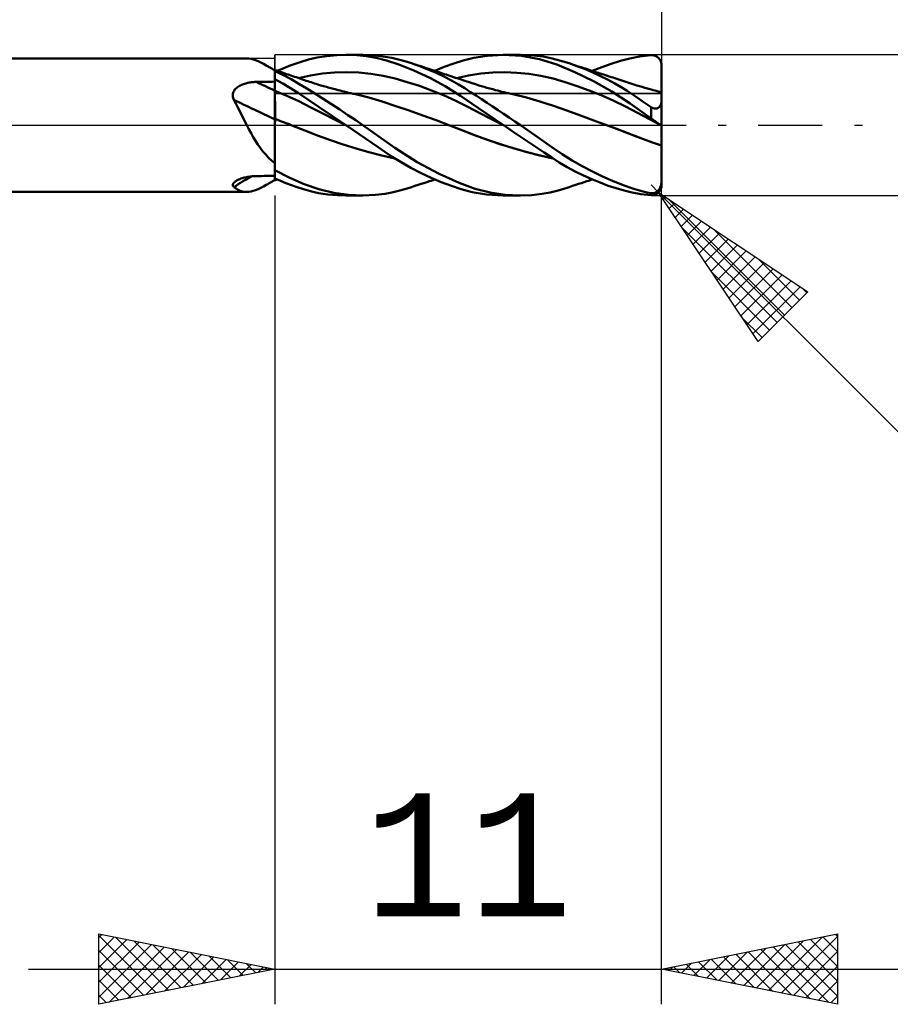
# Model space of a CAD drawing. Header units: millimetres. Extents: x -53 to 71, y -37 to 40.
# Tile 3 of 5: x 3 to 28, y -25 to 3. Entities that reach past the tile are written whole.
import ezdxf
from ezdxf.enums import TextEntityAlignment as Align

# ---------------------------------------------------------------- set-up
doc = ezdxf.new("R2010")
doc.units = ezdxf.units.MM
doc.header["$LTSCALE"] = 4.55
doc.linetypes.add('LONGDASH_DASH', pattern=[0.85, 0.4, -0.2, 0.05, -0.2])
for name, color, linetype in [('1', 4, 'CONTINUOUS'), ('2', 7, 'CONTINUOUS'), ('4', 2, 'LONGDASH_DASH'), ('CUT', 1, 'CONTINUOUS'), ('NOCUT', 7, 'CONTINUOUS'), ('SK2', 7, 'CONTINUOUS'), ('SK4', 2, 'LONGDASH_DASH')]:
    doc.layers.add(name, color=color, linetype=linetype)
doc.styles.get("Standard").update_dxf_attribs({"font": 'Monospac821 BT'})

msp = doc.modelspace()

# ---------------------------------------------------------------- linework, layer by layer
at = {"layer": '1', "color": 4, "linetype": 'CONTINUOUS', "lineweight": 50}
for p, q in [((11.204, 1.921), (11.477, 1.965)), ((11.477, 1.965), (11.765, 1.992)), ((11.765, 1.992), (12.054, 2)), ((12.025, 2), (12.503, 2)), ((12.334, 1.989), (12.054, 2)), ((12.611, 1.96), (12.334, 1.989)), ((12.869, 1.983), (12.493, 2)), ((13.14, 1.948), (12.869, 1.983)), ((15.659, 1.913), (16.043, 1.975)), ((16.043, 1.975), (16.496, 2)), ((17.017, 1.97), (16.496, 2)), ((16.503, 2), (16.983, 2)), ((17.53, 1.877), (17.017, 1.97)), ((17.364, 1.983), (17.055, 1.999)), ((17.63, 1.949), (17.364, 1.983)), ((20.37, 1.953), (20.7, 1.991)), ((20.7, 1.991), (20.716, 1.991)), ((20.732, 1.991), (20.716, 1.991)), ((20.748, 1.99), (20.732, 1.991)), ((20.763, 1.988), (20.748, 1.99)), ((20.779, 1.985), (20.763, 1.988)), ((20.794, 1.981), (20.779, 1.985)), ((20.81, 1.976), (20.794, 1.981)), ((20.825, 1.97), (20.81, 1.976)), ((20.839, 1.963), (20.825, 1.97)), ((20.854, 1.956), (20.839, 1.963)), ((1.905, 1.9), (9.207, 1.9)), ((9.264, 1.897), (9.203, 1.9)), ((9.327, 1.886), (9.264, 1.897)), ((9.391, 1.869), (9.327, 1.886)), ((9.458, 1.846), (9.391, 1.869)), ((9.528, 1.816), (9.458, 1.846)), ((9.602, 1.78), (9.528, 1.816)), ((9.68, 1.74), (9.602, 1.78)), ((9.761, 1.696), (9.68, 1.74)), ((9.798, 1.675), (9.761, 1.696)), ((9.8, 1.674), (9.761, 1.696)), ((10.241, 1.616), (10.41, 1.684)), ((10.41, 1.684), (10.577, 1.746)), ((10.577, 1.746), (10.756, 1.806)), ((10.756, 1.806), (10.964, 1.867)), ((10.964, 1.867), (11.204, 1.921)), ((12.885, 1.912), (12.611, 1.96)), ((13.175, 1.839), (12.885, 1.912)), ((13.33, 1.911), (13.14, 1.948)), ((13.531, 1.722), (13.175, 1.839)), ((13.516, 1.868), (13.33, 1.911)), ((13.703, 1.817), (13.516, 1.868)), ((13.959, 1.552), (13.531, 1.722)), ((13.889, 1.76), (13.703, 1.817)), ((14.125, 1.678), (13.889, 1.76)), ((13.982, 1.729), (13.889, 1.759)), ((14.074, 1.699), (13.982, 1.729)), ((14.151, 1.674), (14.074, 1.699)), ((14.82, 1.655), (15.088, 1.752)), ((15.088, 1.752), (15.354, 1.836)), ((15.354, 1.836), (15.659, 1.913)), ((18.021, 1.723), (17.53, 1.877)), ((17.851, 1.906), (17.63, 1.949)), ((18.032, 1.861), (17.851, 1.906)), ((18.533, 1.511), (18.021, 1.723)), ((18.201, 1.813), (18.032, 1.861)), ((18.372, 1.759), (18.201, 1.813)), ((18.589, 1.683), (18.372, 1.759)), ((18.464, 1.729), (18.372, 1.759)), ((18.555, 1.698), (18.464, 1.729)), ((18.631, 1.673), (18.555, 1.698)), ((18.806, 1.598), (18.589, 1.683)), ((19.298, 1.654), (19.564, 1.749)), ((19.564, 1.749), (19.829, 1.831)), ((19.829, 1.831), (20.091, 1.899)), ((20.091, 1.899), (20.37, 1.953)), ((20.868, 1.947), (20.854, 1.956)), ((20.882, 1.937), (20.868, 1.947)), ((20.895, 1.927), (20.882, 1.937)), ((20.908, 1.916), (20.895, 1.927)), ((20.92, 1.903), (20.908, 1.916)), ((20.932, 1.89), (20.92, 1.903)), ((20.943, 1.876), (20.932, 1.89)), ((20.953, 1.861), (20.943, 1.876)), ((20.963, 1.845), (20.953, 1.861)), ((20.971, 1.829), (20.963, 1.845)), ((20.978, 1.812), (20.971, 1.829)), ((20.985, 1.794), (20.978, 1.812)), ((20.99, 1.776), (20.985, 1.794)), ((20.994, 1.757), (20.99, 1.776)), ((20.998, 1.738), (20.994, 1.757)), ((20.999, 1.719), (20.998, 1.738)), ((21, 1.7), (20.999, 1.719)), ((21, 1.672), (21, 1.7)), ((21, -1.7), (21, 1.7)), ((9.837, 1.653), (9.798, 1.675)), ((9.84, 1.652), (9.8, 1.674)), ((9.876, 1.631), (9.837, 1.653)), ((9.88, 1.63), (9.84, 1.652)), ((9.916, 1.608), (9.876, 1.631)), ((9.92, 1.608), (9.88, 1.63)), ((9.958, 1.584), (9.916, 1.608)), ((9.96, 1.586), (9.92, 1.608)), ((10, 1.56), (9.958, 1.584)), ((10, 1.564), (9.96, 1.586)), ((10, 1.568), (10, 1.568)), ((10.001, 1.568), (10, 1.568)), ((10, -1.568), (10, 1.568)), ((10, 1.554), (10.001, 1.56)), ((10, 1.554), (10.001, 1.56)), ((10, 1.547), (10, 1.554)), ((10, 1.547), (10, 1.554)), ((10, 1.538), (10, 1.547)), ((10, 1.538), (10, 1.547)), ((10.233, 1.428), (10, 1.536)), ((10, 1.509), (10, 1.509)), ((10, 1.509), (10, 1.509)), ((10.001, 1.567), (10.001, 1.568)), ((10.001, 1.567), (10.001, 1.567)), ((10.049, 1.551), (10.001, 1.567)), ((10.001, 1.567), (10.001, 1.567)), ((10.001, 1.567), (10.001, 1.567)), ((10.001, 1.567), (10.001, 1.567)), ((10.001, 1.564), (10.001, 1.567)), ((10.001, 1.564), (10.001, 1.567)), ((10.001, 1.56), (10.001, 1.564)), ((10.001, 1.56), (10.001, 1.564)), ((10.097, 1.536), (10.049, 1.551)), ((10.071, 1.544), (10.241, 1.616)), ((10.145, 1.52), (10.097, 1.536)), ((10.193, 1.504), (10.145, 1.52)), ((10.241, 1.488), (10.193, 1.504)), ((10.465, 1.308), (10.233, 1.428)), ((10.289, 1.471), (10.241, 1.488)), ((10.337, 1.455), (10.289, 1.471)), ((10.384, 1.439), (10.337, 1.455)), ((10.408, 1.431), (10.384, 1.439)), ((10.459, 1.414), (10.408, 1.431)), ((10.51, 1.396), (10.459, 1.414)), ((10.672, 1.34), (11.016, 1.416)), ((11.016, 1.416), (11.36, 1.468)), ((11.36, 1.468), (11.704, 1.497)), ((11.704, 1.497), (12.048, 1.506)), ((12.392, 1.494), (12.048, 1.506)), ((12.736, 1.46), (12.392, 1.494)), ((13.08, 1.403), (12.736, 1.46)), ((13.424, 1.323), (13.08, 1.403)), ((14.406, 1.345), (13.959, 1.552)), ((14.357, 1.588), (14.125, 1.678)), ((14.228, 1.649), (14.151, 1.674)), ((14.304, 1.624), (14.228, 1.649)), ((14.381, 1.599), (14.304, 1.624)), ((14.585, 1.489), (14.357, 1.588)), ((14.431, 1.583), (14.381, 1.599)), ((14.481, 1.567), (14.431, 1.583)), ((14.53, 1.551), (14.481, 1.567)), ((14.579, 1.535), (14.53, 1.551)), ((14.55, 1.544), (14.82, 1.655)), ((14.628, 1.519), (14.579, 1.535)), ((14.808, 1.383), (14.585, 1.489)), ((14.676, 1.503), (14.628, 1.519)), ((14.725, 1.487), (14.676, 1.503)), ((14.774, 1.471), (14.725, 1.487)), ((14.822, 1.455), (14.774, 1.471)), ((14.871, 1.439), (14.822, 1.455)), ((14.924, 1.422), (14.871, 1.439)), ((14.977, 1.404), (14.924, 1.422)), ((15.031, 1.386), (14.977, 1.404)), ((15.169, 1.34), (15.512, 1.416)), ((15.512, 1.416), (15.855, 1.469)), ((15.855, 1.469), (16.198, 1.498)), ((16.198, 1.498), (16.541, 1.506)), ((16.883, 1.493), (16.541, 1.506)), ((17.226, 1.46), (16.883, 1.493)), ((17.569, 1.404), (17.226, 1.46)), ((17.912, 1.325), (17.569, 1.404)), ((19.063, 1.252), (18.533, 1.511)), ((18.707, 1.648), (18.631, 1.673)), ((18.783, 1.624), (18.707, 1.648)), ((18.859, 1.599), (18.783, 1.624)), ((19.023, 1.506), (18.806, 1.598)), ((18.911, 1.582), (18.859, 1.599)), ((18.963, 1.565), (18.911, 1.582)), ((19.012, 1.549), (18.963, 1.565)), ((19.06, 1.533), (19.012, 1.549)), ((19.24, 1.406), (19.023, 1.506)), ((19.027, 1.544), (19.298, 1.654)), ((19.109, 1.518), (19.06, 1.533)), ((19.158, 1.502), (19.109, 1.518)), ((19.206, 1.486), (19.158, 1.502)), ((19.255, 1.47), (19.206, 1.486)), ((19.456, 1.298), (19.24, 1.406)), ((19.304, 1.455), (19.255, 1.47)), ((19.352, 1.439), (19.304, 1.455)), ((19.406, 1.422), (19.352, 1.439)), ((19.459, 1.405), (19.406, 1.422)), ((19.512, 1.387), (19.459, 1.405)), ((20.996, 1.418), (20.997, 1.447)), ((20.996, 1.404), (20.997, 1.429)), ((20.996, 1.39), (20.996, 1.418)), ((20.996, 1.379), (20.996, 1.404)), ((20.997, 1.476), (20.998, 1.506)), ((20.997, 1.48), (20.998, 1.506)), ((20.997, 1.455), (20.997, 1.48)), ((20.997, 1.447), (20.997, 1.476)), ((20.997, 1.429), (20.997, 1.455)), ((20.998, 1.561), (20.999, 1.589)), ((20.998, 1.533), (20.998, 1.561)), ((20.998, 1.506), (20.998, 1.533)), ((20.998, 1.506), (20.998, 1.506)), ((20.998, 1.506), (20.999, 1.506)), ((20.998, 1.506), (20.998, 1.506)), ((20.999, 1.644), (21, 1.672)), ((20.999, 1.617), (20.999, 1.644)), ((20.999, 1.589), (20.999, 1.617)), ((21, 1.506), (20.999, 1.506)), ((20.999, 1.506), (20.999, 1.506)), ((21, 1.506), (21, 1.506)), ((8.997, 1.118), (9.025, 1.133)), ((9.025, 1.133), (9.054, 1.147)), ((9.054, 1.147), (9.084, 1.159)), ((9.084, 1.159), (9.114, 1.17)), ((9.114, 1.17), (9.145, 1.18)), ((9.145, 1.18), (9.176, 1.189)), ((9.176, 1.189), (9.208, 1.198)), ((9.208, 1.198), (9.24, 1.205)), ((9.24, 1.205), (9.273, 1.211)), ((9.273, 1.211), (9.306, 1.216)), ((9.306, 1.216), (9.339, 1.221)), ((9.339, 1.221), (9.372, 1.224)), ((9.372, 1.224), (9.405, 1.227)), ((9.405, 1.227), (9.439, 1.229)), ((9.439, 1.229), (9.472, 1.23)), ((9.472, 1.23), (9.548, 1.231)), ((9.548, 1.231), (9.623, 1.232)), ((9.623, 1.232), (9.698, 1.233)), ((9.698, 1.233), (9.774, 1.234)), ((9.774, 1.234), (9.849, 1.235)), ((9.849, 1.235), (9.925, 1.237)), ((9.925, 1.237), (10, 1.238)), ((10.226, 1.186), (10, 1.308)), ((10.001, 1.258), (10, 1.305)), ((10.001, 1.258), (10, 1.305)), ((10.001, 1.212), (10.001, 1.258)), ((10.001, 1.212), (10.001, 1.258)), ((10.002, 1.166), (10.001, 1.212)), ((10.002, 1.166), (10.001, 1.212)), ((10.003, 1.12), (10.002, 1.166)), ((10.003, 1.12), (10.002, 1.166)), ((10.451, 1.054), (10.226, 1.186)), ((10.69, 1.179), (10.465, 1.308)), ((10.561, 1.379), (10.51, 1.396)), ((10.612, 1.361), (10.561, 1.379)), ((10.662, 1.344), (10.612, 1.361)), ((10.713, 1.326), (10.662, 1.344)), ((10.911, 1.043), (10.69, 1.179)), ((10.764, 1.309), (10.713, 1.326)), ((10.815, 1.291), (10.764, 1.309)), ((10.844, 1.281), (10.815, 1.291)), ((10.891, 1.265), (10.844, 1.281)), ((10.938, 1.25), (10.891, 1.265)), ((10.985, 1.234), (10.938, 1.25)), ((11.033, 1.219), (10.985, 1.234)), ((11.08, 1.204), (11.033, 1.219)), ((11.127, 1.189), (11.08, 1.204)), ((11.175, 1.174), (11.127, 1.189)), ((11.222, 1.16), (11.175, 1.174)), ((11.312, 1.133), (11.222, 1.16)), ((11.391, 1.109), (11.312, 1.133)), ((13.768, 1.227), (13.424, 1.323)), ((14.112, 1.116), (13.768, 1.227)), ((14.849, 1.107), (14.406, 1.345)), ((15.023, 1.271), (14.808, 1.383)), ((15.221, 1.159), (15.023, 1.271)), ((15.084, 1.369), (15.031, 1.386)), ((15.137, 1.351), (15.084, 1.369)), ((15.19, 1.333), (15.137, 1.351)), ((15.243, 1.316), (15.19, 1.333)), ((15.402, 1.049), (15.221, 1.159)), ((15.296, 1.298), (15.243, 1.316)), ((15.343, 1.282), (15.296, 1.298)), ((15.434, 1.252), (15.343, 1.282)), ((15.524, 1.222), (15.434, 1.252)), ((15.614, 1.192), (15.524, 1.222)), ((15.704, 1.163), (15.614, 1.192)), ((15.753, 1.148), (15.704, 1.163)), ((15.801, 1.133), (15.753, 1.148)), ((15.879, 1.109), (15.801, 1.133)), ((18.255, 1.226), (17.912, 1.325)), ((18.597, 1.114), (18.255, 1.226)), ((19.588, 0.956), (19.063, 1.252)), ((19.665, 1.185), (19.456, 1.298)), ((19.565, 1.37), (19.512, 1.387)), ((19.618, 1.353), (19.565, 1.37)), ((19.672, 1.336), (19.618, 1.353)), ((19.852, 1.077), (19.665, 1.185)), ((19.725, 1.319), (19.672, 1.336)), ((19.778, 1.302), (19.725, 1.319)), ((19.836, 1.283), (19.778, 1.302)), ((19.924, 1.254), (19.836, 1.283)), ((20.011, 1.226), (19.924, 1.254)), ((20.098, 1.198), (20.011, 1.226)), ((20.185, 1.169), (20.098, 1.198)), ((20.241, 1.151), (20.185, 1.169)), ((20.297, 1.133), (20.241, 1.151)), ((20.371, 1.11), (20.297, 1.133)), ((20.993, 1.171), (20.994, 1.192)), ((20.993, 1.153), (20.994, 1.177)), ((20.993, 1.151), (20.993, 1.171)), ((20.993, 1.131), (20.993, 1.153)), ((20.993, 1.131), (20.993, 1.151)), ((20.993, 1.112), (20.993, 1.131)), ((20.993, 1.109), (20.993, 1.131)), ((20.994, 1.252), (20.995, 1.279)), ((20.994, 1.236), (20.995, 1.259)), ((20.994, 1.226), (20.994, 1.252)), ((20.994, 1.214), (20.994, 1.236)), ((20.994, 1.201), (20.994, 1.226)), ((20.994, 1.192), (20.994, 1.214)), ((20.994, 1.177), (20.994, 1.201)), ((20.995, 1.333), (20.996, 1.361)), ((20.995, 1.33), (20.996, 1.354)), ((20.995, 1.306), (20.995, 1.333)), ((20.995, 1.306), (20.995, 1.33)), ((20.995, 1.282), (20.995, 1.306)), ((20.995, 1.279), (20.995, 1.306)), ((20.995, 1.259), (20.995, 1.282)), ((20.996, 1.361), (20.996, 1.39)), ((20.996, 1.354), (20.996, 1.379)), ((8.809, 0.866), (8.813, 0.895)), ((8.809, 0.836), (8.809, 0.866)), ((8.813, 0.895), (8.82, 0.923)), ((8.82, 0.923), (8.83, 0.95)), ((8.83, 0.95), (8.843, 0.976)), ((8.843, 0.976), (8.859, 1.001)), ((8.859, 1.001), (8.877, 1.024)), ((8.877, 1.024), (8.898, 1.046)), ((8.898, 1.046), (8.921, 1.066)), ((8.921, 1.066), (8.945, 1.085)), ((8.945, 1.085), (8.97, 1.102)), ((8.97, 1.102), (8.997, 1.118)), ((10.001, 0.982), (10, 0.983)), ((10.001, 0.982), (10.001, 0.982)), ((10.002, 0.982), (10.001, 0.982)), ((10.004, 0.981), (10.002, 0.982)), ((10.003, 1.073), (10.003, 1.12)), ((10.003, 1.073), (10.003, 1.12)), ((10.004, 1.027), (10.003, 1.073)), ((10.004, 1.027), (10.003, 1.073)), ((10.004, 0.981), (10.004, 1.027)), ((10.004, 0.981), (10.004, 1.027)), ((10.005, 0.963), (10.004, 0.981)), ((10.005, 0.963), (10.004, 0.981)), ((10.344, 0.839), (10.004, 0.981)), ((10.004, 0.981), (10.004, 0.981)), ((10.005, 0.945), (10.005, 0.963)), ((10.005, 0.945), (10.005, 0.963)), ((10.005, 0.925), (10.005, 0.945)), ((10.005, 0.925), (10.005, 0.945)), ((10.005, 0.905), (10.005, 0.925)), ((10.005, 0.905), (10.005, 0.925)), ((10.006, 0.884), (10.005, 0.905)), ((10.006, 0.884), (10.005, 0.905)), ((10.006, 0.862), (10.006, 0.884)), ((10.006, 0.862), (10.006, 0.884)), ((10.006, 0.84), (10.006, 0.862)), ((10.006, 0.84), (10.006, 0.862)), ((10.006, 0.817), (10.006, 0.84)), ((10.006, 0.817), (10.006, 0.84)), ((10.677, 0.911), (10.451, 1.054)), ((10.944, 0.732), (10.677, 0.911)), ((11.141, 0.898), (10.911, 1.043)), ((11.375, 0.749), (11.141, 0.898)), ((11.471, 1.087), (11.391, 1.109)), ((11.55, 1.064), (11.471, 1.087)), ((11.63, 1.043), (11.55, 1.064)), ((11.715, 1.02), (11.63, 1.043)), ((11.8, 0.998), (11.715, 1.02)), ((11.859, 0.983), (11.8, 0.998)), ((11.918, 0.968), (11.859, 0.983)), ((11.978, 0.954), (11.918, 0.968)), ((12.037, 0.939), (11.978, 0.954)), ((12.101, 0.924), (12.037, 0.939)), ((12.165, 0.909), (12.101, 0.924)), ((12.228, 0.895), (12.165, 0.909)), ((12.292, 0.881), (12.228, 0.895)), ((12.676, 0.787), (12.292, 0.881)), ((14.456, 0.991), (14.112, 1.116)), ((14.8, 0.852), (14.456, 0.991)), ((15.144, 0.697), (14.8, 0.852)), ((15.286, 0.838), (14.849, 1.107)), ((15.568, 0.942), (15.402, 1.049)), ((15.725, 0.84), (15.568, 0.942)), ((15.956, 1.087), (15.879, 1.109)), ((16.034, 1.064), (15.956, 1.087)), ((16.111, 1.043), (16.034, 1.064)), ((16.196, 1.02), (16.111, 1.043)), ((16.28, 0.998), (16.196, 1.02)), ((16.34, 0.982), (16.28, 0.998)), ((16.399, 0.967), (16.34, 0.982)), ((16.459, 0.952), (16.399, 0.967)), ((16.518, 0.938), (16.459, 0.952)), ((16.582, 0.923), (16.518, 0.938)), ((16.645, 0.908), (16.582, 0.923)), ((16.708, 0.894), (16.645, 0.908)), ((16.772, 0.88), (16.708, 0.894)), ((17.156, 0.788), (16.772, 0.88)), ((18.94, 0.988), (18.597, 1.114)), ((19.283, 0.851), (18.94, 0.988)), ((19.626, 0.7), (19.283, 0.851)), ((20.102, 0.621), (19.588, 0.956)), ((20.017, 0.975), (19.852, 1.077)), ((20.157, 0.884), (20.017, 0.975)), ((20.274, 0.805), (20.157, 0.884)), ((20.445, 1.087), (20.371, 1.11)), ((20.519, 1.065), (20.445, 1.087)), ((20.593, 1.044), (20.519, 1.065)), ((20.677, 1.02), (20.593, 1.044)), ((20.761, 0.997), (20.677, 1.02)), ((20.819, 0.982), (20.761, 0.997)), ((20.877, 0.967), (20.819, 0.982)), ((20.935, 0.952), (20.877, 0.967)), ((20.993, 0.938), (20.935, 0.952)), ((20.992, 1.076), (20.993, 1.094)), ((20.992, 1.069), (20.993, 1.089)), ((20.992, 1.06), (20.992, 1.076)), ((20.992, 1.051), (20.992, 1.069)), ((20.992, 1.044), (20.992, 1.06)), ((20.992, 1.034), (20.992, 1.051)), ((20.992, 1.03), (20.992, 1.044)), ((20.992, 1.018), (20.992, 1.034)), ((20.992, 1.016), (20.992, 1.03)), ((20.992, 1.003), (20.992, 1.018)), ((20.992, 1.003), (20.992, 1.016)), ((20.992, 0.991), (20.992, 1.003)), ((20.992, 0.99), (20.992, 1.003)), ((20.992, 0.98), (20.992, 0.991)), ((20.992, 0.977), (20.992, 0.99)), ((20.992, 0.971), (20.992, 0.98)), ((20.992, 0.967), (20.992, 0.977)), ((20.992, 0.962), (20.992, 0.971)), ((20.992, 0.957), (20.992, 0.967)), ((20.992, 0.954), (20.992, 0.962)), ((20.992, 0.949), (20.992, 0.957)), ((20.992, 0.948), (20.992, 0.954)), ((20.992, 0.943), (20.992, 0.949)), ((20.992, 0.942), (20.992, 0.948)), ((20.992, 0.938), (20.992, 0.943)), ((20.992, 0.938), (20.992, 0.942)), ((20.993, 1.094), (20.993, 1.112)), ((20.993, 1.089), (20.993, 1.109)), ((20.994, 0.934), (20.993, 0.938)), ((20.994, 0.934), (20.993, 0.938)), ((20.994, 0.937), (20.993, 0.938)), ((20.995, 0.937), (20.994, 0.937)), ((20.995, 0.925), (20.994, 0.934)), ((20.995, 0.925), (20.994, 0.934)), ((20.996, 0.937), (20.995, 0.937)), ((20.996, 0.91), (20.995, 0.925)), ((20.996, 0.91), (20.995, 0.925)), ((20.998, 0.937), (20.996, 0.937)), ((20.996, 0.888), (20.996, 0.91)), ((20.996, 0.888), (20.996, 0.91)), ((20.997, 0.861), (20.996, 0.888)), ((20.997, 0.861), (20.996, 0.888)), ((20.998, 0.828), (20.997, 0.861)), ((20.998, 0.828), (20.997, 0.861)), ((20.999, 0.936), (20.998, 0.937)), ((21, 0.936), (20.999, 0.936)), ((8.812, 0.807), (8.809, 0.836)), ((8.818, 0.778), (8.812, 0.807)), ((8.826, 0.748), (8.818, 0.778)), ((8.838, 0.72), (8.826, 0.748)), ((8.892, 0.621), (8.838, 0.72)), ((8.945, 0.521), (8.892, 0.621)), ((10.007, 0.794), (10.006, 0.817)), ((10.007, 0.794), (10.006, 0.817)), ((10.007, 0.77), (10.007, 0.794)), ((10.007, 0.77), (10.007, 0.794)), ((10.007, 0.745), (10.007, 0.77)), ((10.007, 0.745), (10.007, 0.77)), ((10.007, 0.72), (10.007, 0.745)), ((10.007, 0.72), (10.007, 0.745)), ((10.007, 0.695), (10.007, 0.72)), ((10.007, 0.695), (10.007, 0.72)), ((10.008, 0.67), (10.007, 0.695)), ((10.008, 0.67), (10.007, 0.695)), ((10.008, 0.644), (10.008, 0.67)), ((10.008, 0.644), (10.008, 0.67)), ((10.008, 0.618), (10.008, 0.644)), ((10.008, 0.618), (10.008, 0.644)), ((10.008, 0.592), (10.008, 0.618)), ((10.008, 0.592), (10.008, 0.618)), ((10.008, 0.566), (10.008, 0.592)), ((10.008, 0.566), (10.008, 0.592)), ((10.008, 0.54), (10.008, 0.566)), ((10.008, 0.54), (10.008, 0.566)), ((10.684, 0.68), (10.344, 0.839)), ((11.023, 0.507), (10.684, 0.68)), ((11.266, 0.513), (10.944, 0.732)), ((11.611, 0.597), (11.375, 0.749)), ((11.848, 0.442), (11.611, 0.597)), ((13.059, 0.673), (12.676, 0.787)), ((13.443, 0.545), (13.059, 0.673)), ((15.488, 0.525), (15.144, 0.697)), ((15.794, 0.488), (15.286, 0.838)), ((15.88, 0.738), (15.725, 0.84)), ((16.036, 0.635), (15.88, 0.738)), ((16.192, 0.531), (16.036, 0.635)), ((17.54, 0.678), (17.156, 0.788)), ((17.924, 0.55), (17.54, 0.678)), ((19.969, 0.534), (19.626, 0.7)), ((20.7, 0.194), (20.102, 0.621)), ((20.367, 0.742), (20.274, 0.805)), ((20.45, 0.685), (20.367, 0.742)), ((20.533, 0.628), (20.45, 0.685)), ((20.616, 0.571), (20.533, 0.628)), ((20.7, 0.514), (20.616, 0.571)), ((20.962, 0.558), (20.968, 0.568)), ((20.968, 0.568), (20.973, 0.578)), ((20.973, 0.578), (20.978, 0.589)), ((20.978, 0.589), (20.983, 0.6)), ((20.983, 0.6), (20.987, 0.611)), ((20.987, 0.611), (20.99, 0.623)), ((20.99, 0.623), (20.993, 0.635)), ((20.993, 0.635), (20.996, 0.647)), ((20.996, 0.647), (20.997, 0.659)), ((20.997, 0.659), (20.999, 0.671)), ((20.999, 0.789), (20.998, 0.828)), ((20.999, 0.789), (20.998, 0.828)), ((20.999, 0.745), (20.999, 0.789)), ((20.999, 0.745), (20.999, 0.789)), ((21, 0.696), (20.999, 0.745)), ((21, 0.696), (20.999, 0.745)), ((20.999, 0.671), (21, 0.683)), ((21, 0.683), (21, 0.696)), ((8.997, 0.419), (8.945, 0.521)), ((9.049, 0.315), (8.997, 0.419)), ((9.101, 0.211), (9.049, 0.315)), ((10.008, 0.513), (10.008, 0.54)), ((10.008, 0.513), (10.008, 0.54)), ((10.008, 0.487), (10.008, 0.513)), ((10.008, 0.487), (10.008, 0.513)), ((10.009, 0.461), (10.008, 0.487)), ((10.009, 0.461), (10.008, 0.487)), ((10.009, 0.435), (10.009, 0.461)), ((10.009, 0.435), (10.009, 0.461)), ((10.009, 0.41), (10.009, 0.435)), ((10.009, 0.41), (10.009, 0.435)), ((10.009, 0.384), (10.009, 0.41)), ((10.009, 0.384), (10.009, 0.41)), ((10.009, 0.359), (10.009, 0.384)), ((10.009, 0.359), (10.009, 0.384)), ((10.009, 0.335), (10.009, 0.359)), ((10.009, 0.335), (10.009, 0.359)), ((10.009, 0.31), (10.009, 0.335)), ((10.009, 0.311), (10.009, 0.335)), ((10.009, 0.287), (10.009, 0.311)), ((10.009, 0.287), (10.009, 0.31)), ((10.009, 0.264), (10.009, 0.287)), ((10.009, 0.264), (10.009, 0.287)), ((11.363, 0.334), (11.023, 0.507)), ((11.64, 0.26), (11.266, 0.513)), ((11.702, 0.161), (11.363, 0.334)), ((12.082, 0.286), (11.848, 0.442)), ((12.302, 0.138), (12.082, 0.286)), ((13.826, 0.413), (13.443, 0.545)), ((14.21, 0.278), (13.826, 0.413)), ((15.832, 0.343), (15.488, 0.525)), ((16.503, 0), (15.794, 0.488)), ((16.177, 0.165), (15.832, 0.343)), ((16.35, 0.426), (16.192, 0.531)), ((16.508, 0.321), (16.35, 0.426)), ((16.667, 0.215), (16.508, 0.321)), ((18.308, 0.414), (17.924, 0.55)), ((18.692, 0.276), (18.308, 0.414)), ((20.311, 0.352), (19.969, 0.534)), ((20.654, 0.167), (20.311, 0.352)), ((20.713, 0.505), (20.7, 0.514)), ((20.7, 0.194), (20.7, 0.514)), ((20.727, 0.497), (20.713, 0.505)), ((20.741, 0.49), (20.727, 0.497)), ((20.755, 0.484), (20.741, 0.49)), ((20.77, 0.479), (20.755, 0.484)), ((20.784, 0.475), (20.77, 0.479)), ((20.799, 0.472), (20.784, 0.475)), ((20.814, 0.471), (20.799, 0.472)), ((20.828, 0.471), (20.814, 0.471)), ((20.828, 0.471), (20.842, 0.472)), ((20.842, 0.472), (20.855, 0.474)), ((20.855, 0.474), (20.867, 0.478)), ((20.867, 0.478), (20.879, 0.482)), ((20.879, 0.482), (20.89, 0.487)), ((20.89, 0.487), (20.9, 0.493)), ((20.9, 0.493), (20.91, 0.5)), ((20.91, 0.5), (20.918, 0.506)), ((20.918, 0.506), (20.927, 0.514)), ((20.927, 0.514), (20.934, 0.522)), ((20.934, 0.522), (20.942, 0.53)), ((20.942, 0.53), (20.949, 0.539)), ((20.949, 0.539), (20.956, 0.548)), ((20.956, 0.548), (20.962, 0.558)), ((9.153, 0.106), (9.101, 0.211)), ((9.207, 0), (9.153, 0.106)), ((9.266, -0.114), (9.207, 0)), ((10.001, 0.18), (10, 0.181)), ((10.003, 0.18), (10.001, 0.18)), ((10.004, 0.179), (10.003, 0.18)), ((10.005, 0.179), (10.004, 0.179)), ((10.007, 0.178), (10.005, 0.179)), ((10.008, 0.178), (10.007, 0.178)), ((10.007, 0.079), (10.008, 0.104)), ((10.007, 0.079), (10.008, 0.104)), ((10.007, 0.053), (10.007, 0.079)), ((10.007, 0.053), (10.007, 0.079)), ((10.007, 0.027), (10.007, 0.053)), ((10.007, 0.027), (10.007, 0.053)), ((10.007, 0), (10.007, 0.027)), ((10.007, 0), (10.007, 0.027)), ((10.007, -0.057), (10.007, 0)), ((10.007, -0.057), (10.007, 0)), ((10.008, 0.219), (10.009, 0.241)), ((10.008, 0.219), (10.009, 0.241)), ((10.008, 0.198), (10.008, 0.219)), ((10.008, 0.198), (10.008, 0.219)), ((10.008, 0.178), (10.008, 0.198)), ((10.008, 0.178), (10.008, 0.198)), ((10.088, 0.148), (10.008, 0.178)), ((10.008, 0.154), (10.008, 0.178)), ((10.008, 0.154), (10.008, 0.178)), ((10.008, 0.129), (10.008, 0.154)), ((10.008, 0.129), (10.008, 0.154)), ((10.008, 0.104), (10.008, 0.129)), ((10.008, 0.104), (10.008, 0.129)), ((10.009, 0.241), (10.009, 0.264)), ((10.009, 0.241), (10.009, 0.264)), ((10.168, 0.118), (10.088, 0.148)), ((10.248, 0.087), (10.168, 0.118)), ((10.328, 0.056), (10.248, 0.087)), ((10.408, 0.025), (10.328, 0.056)), ((10.488, -0.006), (10.408, 0.025)), ((12.025, 0), (11.64, 0.26)), ((12.042, -0.011), (11.702, 0.161)), ((12.028, -0.002), (12.025, 0)), ((12.502, -0.001), (12.302, 0.138)), ((14.593, 0.138), (14.21, 0.278)), ((14.977, -0.006), (14.593, 0.138)), ((16.521, -0.012), (16.177, 0.165)), ((16.506, -0.002), (16.503, 0)), ((16.825, 0.107), (16.667, 0.215)), ((16.984, 0), (16.825, 0.107)), ((19.076, 0.136), (18.692, 0.276)), ((19.461, -0.006), (19.076, 0.136)), ((20.997, -0.013), (20.654, 0.167)), ((20.716, 0.182), (20.7, 0.194)), ((20.733, 0.171), (20.716, 0.182)), ((20.749, 0.159), (20.733, 0.171)), ((20.765, 0.147), (20.749, 0.159)), ((20.782, 0.136), (20.765, 0.147)), ((20.798, 0.124), (20.782, 0.136)), ((20.813, 0.113), (20.798, 0.124)), ((20.829, 0.102), (20.813, 0.113)), ((20.844, 0.091), (20.829, 0.102)), ((20.859, 0.081), (20.844, 0.091)), ((20.874, 0.07), (20.859, 0.081)), ((20.888, 0.06), (20.874, 0.07)), ((20.901, 0.051), (20.888, 0.06)), ((20.914, 0.042), (20.901, 0.051)), ((20.927, 0.033), (20.914, 0.042)), ((20.938, 0.025), (20.927, 0.033)), ((20.949, 0.018), (20.938, 0.025)), ((20.959, 0.011), (20.949, 0.018)), ((20.968, 0.006), (20.959, 0.011)), ((20.976, 0), (20.968, 0.006)), ((20.983, -0.004), (20.976, 0)), ((9.326, -0.226), (9.266, -0.114)), ((9.389, -0.336), (9.326, -0.226)), ((10.005, -0.239), (10.006, -0.176)), ((10.005, -0.239), (10.006, -0.177)), ((10.005, -0.302), (10.005, -0.239)), ((10.005, -0.303), (10.005, -0.239)), ((10.006, -0.116), (10.007, -0.057)), ((10.006, -0.116), (10.007, -0.057)), ((10.006, -0.176), (10.006, -0.116)), ((10.006, -0.177), (10.006, -0.116)), ((10.853, -0.153), (10.488, -0.006)), ((11.218, -0.293), (10.853, -0.153)), ((12.034, -0.006), (12.028, -0.002)), ((12.036, -0.008), (12.034, -0.006)), ((12.042, -0.011), (12.036, -0.008)), ((12.042, -0.011), (12.042, -0.011)), ((12.224, -0.135), (12.042, -0.011)), ((12.042, -0.011), (12.042, -0.011)), ((12.042, -0.011), (12.042, -0.011)), ((12.042, -0.011), (12.042, -0.011)), ((12.042, -0.011), (12.042, -0.011)), ((12.405, -0.257), (12.224, -0.135)), ((12.584, -0.38), (12.405, -0.257)), ((13.413, -0.646), (12.502, -0.001)), ((15.344, -0.148), (14.977, -0.006)), ((15.317, -0.138), (14.977, -0.006)), ((15.655, -0.271), (15.317, -0.138)), ((15.71, -0.293), (15.344, -0.148)), ((16.022, -0.408), (15.655, -0.271)), ((16.509, -0.004), (16.506, -0.002)), ((16.512, -0.006), (16.509, -0.004)), ((16.515, -0.008), (16.512, -0.006)), ((16.518, -0.01), (16.515, -0.008)), ((16.521, -0.012), (16.518, -0.01)), ((16.751, -0.167), (16.521, -0.012)), ((16.521, -0.012), (16.521, -0.012)), ((16.521, -0.012), (16.521, -0.012)), ((16.521, -0.012), (16.521, -0.012)), ((16.521, -0.012), (16.521, -0.012)), ((16.981, -0.322), (16.751, -0.167)), ((17.491, -0.351), (16.984, 0)), ((19.716, -0.102), (19.461, -0.006)), ((19.723, -0.105), (19.461, -0.006)), ((19.461, -0.006), (19.461, -0.006)), ((19.971, -0.2), (19.716, -0.102)), ((19.982, -0.204), (19.723, -0.105)), ((20.227, -0.3), (19.971, -0.2)), ((20.234, -0.303), (19.982, -0.204)), ((20.989, -0.008), (20.983, -0.004)), ((20.994, -0.011), (20.989, -0.008)), ((20.992, -0.215), (20.993, -0.196)), ((20.992, -0.215), (20.993, -0.196)), ((20.992, -0.236), (20.992, -0.215)), ((20.992, -0.235), (20.992, -0.215)), ((20.992, -0.256), (20.992, -0.235)), ((20.992, -0.257), (20.992, -0.236)), ((20.992, -0.278), (20.992, -0.256)), ((20.992, -0.278), (20.992, -0.257)), ((20.992, -0.3), (20.992, -0.278)), ((20.992, -0.301), (20.992, -0.278)), ((20.993, -0.126), (20.994, -0.111)), ((20.993, -0.126), (20.994, -0.111)), ((20.993, -0.142), (20.993, -0.126)), ((20.993, -0.142), (20.993, -0.126)), ((20.993, -0.159), (20.993, -0.142)), ((20.993, -0.159), (20.993, -0.142)), ((20.993, -0.177), (20.993, -0.159)), ((20.993, -0.177), (20.993, -0.159)), ((20.993, -0.196), (20.993, -0.177)), ((20.993, -0.196), (20.993, -0.177)), ((20.997, -0.013), (20.994, -0.011)), ((20.994, -0.072), (20.995, -0.061)), ((20.994, -0.072), (20.995, -0.061)), ((20.994, -0.084), (20.994, -0.072)), ((20.994, -0.084), (20.994, -0.072)), ((20.994, -0.097), (20.994, -0.084)), ((20.994, -0.097), (20.994, -0.084)), ((20.994, -0.111), (20.994, -0.097)), ((20.994, -0.111), (20.994, -0.097)), ((20.995, -0.042), (20.996, -0.034)), ((20.995, -0.042), (20.996, -0.034)), ((20.995, -0.051), (20.995, -0.042)), ((20.995, -0.051), (20.995, -0.042)), ((20.995, -0.061), (20.995, -0.051)), ((20.995, -0.061), (20.995, -0.051)), ((20.996, -0.023), (20.997, -0.018)), ((20.996, -0.023), (20.997, -0.018)), ((20.996, -0.028), (20.996, -0.023)), ((20.996, -0.028), (20.996, -0.023)), ((20.996, -0.034), (20.996, -0.028)), ((20.996, -0.034), (20.996, -0.028)), ((20.997, -0.013), (20.997, -0.013)), ((20.998, -0.013), (20.997, -0.013)), ((20.997, -0.013), (20.997, -0.013)), ((20.997, -0.013), (20.997, -0.013)), ((20.997, -0.013), (20.998, -0.013)), ((20.997, -0.013), (20.998, -0.013)), ((20.997, -0.015), (20.997, -0.013)), ((20.997, -0.015), (20.997, -0.013)), ((20.997, -0.018), (20.997, -0.015)), ((20.997, -0.018), (20.997, -0.015)), ((20.999, -0.014), (20.998, -0.013)), ((20.999, -0.014), (20.999, -0.014)), ((21, -0.014), (20.999, -0.014)), ((21, -0.014), (21, -0.014)), ((21, -0.014), (21, -0.014)), ((9.453, -0.443), (9.389, -0.336)), ((9.521, -0.548), (9.453, -0.443)), ((9.592, -0.649), (9.521, -0.548)), ((10.003, -0.569), (10.004, -0.501)), ((10.003, -0.569), (10.004, -0.501)), ((10.004, -0.433), (10.005, -0.367)), ((10.004, -0.434), (10.005, -0.368)), ((10.004, -0.501), (10.004, -0.433)), ((10.004, -0.501), (10.004, -0.434)), ((10.005, -0.367), (10.005, -0.302)), ((10.005, -0.368), (10.005, -0.303)), ((11.583, -0.424), (11.218, -0.293)), ((11.949, -0.546), (11.583, -0.424)), ((12.314, -0.66), (11.949, -0.546)), ((12.763, -0.503), (12.584, -0.38)), ((12.94, -0.625), (12.763, -0.503)), ((16.076, -0.427), (15.71, -0.293)), ((16.404, -0.538), (16.022, -0.408)), ((16.443, -0.551), (16.076, -0.427)), ((16.788, -0.656), (16.404, -0.538)), ((16.809, -0.664), (16.443, -0.551)), ((17.209, -0.475), (16.981, -0.322)), ((17.436, -0.627), (17.209, -0.475)), ((17.878, -0.624), (17.491, -0.351)), ((20.482, -0.398), (20.227, -0.3)), ((20.484, -0.398), (20.234, -0.303)), ((20.737, -0.489), (20.482, -0.398)), ((20.738, -0.489), (20.484, -0.398)), ((20.992, -0.574), (20.737, -0.489)), ((20.992, -0.574), (20.738, -0.489)), ((20.992, -0.323), (20.992, -0.3)), ((20.992, -0.323), (20.992, -0.301)), ((20.992, -0.347), (20.992, -0.323)), ((20.992, -0.347), (20.992, -0.323)), ((20.992, -0.371), (20.992, -0.347)), ((20.992, -0.371), (20.992, -0.347)), ((20.992, -0.395), (20.992, -0.371)), ((20.992, -0.395), (20.992, -0.371)), ((20.992, -0.42), (20.992, -0.395)), ((20.992, -0.42), (20.992, -0.395)), ((20.992, -0.445), (20.992, -0.42)), ((20.992, -0.445), (20.992, -0.42)), ((20.992, -0.47), (20.992, -0.445)), ((20.992, -0.471), (20.992, -0.445)), ((20.992, -0.496), (20.992, -0.47)), ((20.992, -0.496), (20.992, -0.471)), ((20.992, -0.522), (20.992, -0.496)), ((20.992, -0.522), (20.992, -0.496)), ((20.992, -0.548), (20.992, -0.522)), ((20.992, -0.548), (20.992, -0.522)), ((20.992, -0.574), (20.992, -0.548)), ((20.992, -0.574), (20.992, -0.548)), ((9.666, -0.746), (9.592, -0.649)), ((9.744, -0.838), (9.666, -0.746)), ((9.825, -0.925), (9.744, -0.838)), ((10.002, -0.777), (10.003, -0.707)), ((10.002, -0.778), (10.003, -0.708)), ((10.002, -0.848), (10.002, -0.777)), ((10.002, -0.848), (10.002, -0.778)), ((10.003, -0.638), (10.003, -0.569)), ((10.003, -0.638), (10.003, -0.569)), ((10.003, -0.708), (10.003, -0.638)), ((10.003, -0.707), (10.003, -0.638)), ((12.679, -0.765), (12.314, -0.66)), ((13.045, -0.861), (12.679, -0.765)), ((13.128, -0.755), (12.94, -0.625)), ((13.343, -0.899), (13.128, -0.755)), ((14.053, -1.047), (13.413, -0.646)), ((17.168, -0.764), (16.788, -0.656)), ((17.176, -0.768), (16.809, -0.664)), ((17.541, -0.859), (17.168, -0.764)), ((17.542, -0.862), (17.176, -0.768)), ((17.659, -0.777), (17.436, -0.627)), ((17.875, -0.921), (17.659, -0.777)), ((18.169, -0.823), (17.878, -0.624)), ((18.455, -1.002), (18.169, -0.823)), ((20.993, -0.667), (20.992, -0.574)), ((20.993, -0.667), (20.992, -0.574)), ((20.992, -0.574), (20.992, -0.574)), ((20.992, -0.574), (20.992, -0.574)), ((20.992, -0.574), (20.992, -0.574)), ((20.992, -0.574), (20.992, -0.574)), ((20.994, -0.574), (20.992, -0.574)), ((20.994, -0.574), (20.992, -0.574)), ((20.992, -0.574), (20.992, -0.574)), ((20.992, -0.574), (20.992, -0.574)), ((20.994, -0.76), (20.993, -0.667)), ((20.994, -0.76), (20.993, -0.667)), ((20.995, -0.575), (20.994, -0.574)), ((20.995, -0.575), (20.994, -0.574)), ((20.995, -0.853), (20.994, -0.76)), ((20.995, -0.853), (20.994, -0.76)), ((20.996, -0.575), (20.995, -0.575)), ((20.996, -0.575), (20.995, -0.575)), ((20.997, -0.576), (20.996, -0.575)), ((20.998, -0.576), (20.996, -0.575)), ((20.999, -0.576), (20.997, -0.576)), ((20.999, -0.576), (20.998, -0.576)), ((21, -0.577), (20.999, -0.576)), ((21, -0.576), (20.999, -0.576)), ((9.91, -1.007), (9.825, -0.925)), ((10, -1.084), (9.91, -1.007)), ((10.001, -0.989), (10.002, -0.919)), ((10.001, -0.989), (10.002, -0.919)), ((10.001, -1.06), (10.001, -0.989)), ((10.001, -1.06), (10.001, -0.989)), ((10.001, -1.13), (10.001, -1.06)), ((10.001, -1.13), (10.001, -1.06)), ((10.002, -0.919), (10.002, -0.848)), ((10.002, -0.919), (10.002, -0.848)), ((13.41, -0.943), (13.045, -0.861)), ((13.59, -1.053), (13.343, -0.899)), ((13.87, -1.213), (13.59, -1.053)), ((14.677, -1.381), (14.053, -1.047)), ((17.904, -0.941), (17.541, -0.859)), ((17.909, -0.944), (17.542, -0.862)), ((18.09, -1.058), (17.875, -0.921)), ((18.314, -1.191), (18.09, -1.058)), ((18.744, -1.168), (18.455, -1.002)), ((20.995, -0.945), (20.995, -0.853)), ((20.995, -0.945), (20.995, -0.853)), ((20.996, -1.036), (20.995, -0.945)), ((20.996, -1.036), (20.995, -0.945)), ((20.997, -1.127), (20.996, -1.036)), ((20.997, -1.127), (20.996, -1.036)), ((21, -0.936), (21, -0.936)), ((21, -0.936), (21, -0.936)), ((21, -0.936), (21, -0.936)), ((21, -0.936), (21, -0.936)), ((21, -0.936), (21, -0.936)), ((21, -0.936), (21, -0.936)), ((10, -1.201), (10.001, -1.13)), ((10, -1.201), (10.001, -1.13)), ((10, -1.27), (10, -1.201)), ((10, -1.271), (10, -1.201)), ((10.425, -1.494), (10, -1.281)), ((14.159, -1.363), (13.87, -1.213)), ((14.448, -1.499), (14.159, -1.363)), ((15.243, -1.64), (14.677, -1.381)), ((18.545, -1.316), (18.314, -1.191)), ((18.779, -1.432), (18.545, -1.316)), ((19.032, -1.32), (18.744, -1.168)), ((19.32, -1.46), (19.032, -1.32)), ((20.997, -1.216), (20.997, -1.127)), ((20.997, -1.216), (20.997, -1.127)), ((20.998, -1.303), (20.997, -1.216)), ((20.998, -1.303), (20.997, -1.216)), ((20.999, -1.388), (20.998, -1.303)), ((20.999, -1.388), (20.998, -1.303)), ((20.999, -1.471), (20.999, -1.388)), ((20.999, -1.471), (20.999, -1.388)), ((8.811, -1.682), (8.818, -1.665)), ((8.818, -1.665), (8.828, -1.648)), ((8.828, -1.648), (8.843, -1.63)), ((8.843, -1.63), (8.861, -1.614)), ((8.861, -1.614), (8.882, -1.597)), ((8.882, -1.597), (8.905, -1.582)), ((8.905, -1.582), (8.929, -1.568)), ((8.929, -1.568), (8.955, -1.555)), ((8.955, -1.555), (8.982, -1.542)), ((8.982, -1.542), (9.011, -1.531)), ((9.011, -1.531), (9.04, -1.52)), ((9.04, -1.52), (9.07, -1.51)), ((9.07, -1.51), (9.102, -1.5)), ((9.102, -1.5), (9.133, -1.492)), ((9.133, -1.492), (9.166, -1.484)), ((9.166, -1.484), (9.199, -1.477)), ((9.199, -1.477), (9.232, -1.471)), ((9.232, -1.471), (9.266, -1.465)), ((9.266, -1.465), (9.3, -1.46)), ((9.3, -1.46), (9.334, -1.456)), ((9.334, -1.456), (9.368, -1.453)), ((9.368, -1.453), (9.403, -1.451)), ((9.403, -1.451), (9.438, -1.449)), ((9.438, -1.449), (9.472, -1.448)), ((9.472, -1.448), (9.548, -1.447)), ((9.548, -1.447), (9.623, -1.446)), ((9.623, -1.446), (9.698, -1.445)), ((9.698, -1.445), (9.774, -1.444)), ((9.761, -1.696), (9.8, -1.674)), ((9.774, -1.444), (9.849, -1.443)), ((9.8, -1.674), (9.84, -1.652)), ((9.84, -1.652), (9.88, -1.63)), ((9.849, -1.443), (9.925, -1.442)), ((9.88, -1.63), (9.92, -1.608)), ((9.92, -1.608), (9.96, -1.586)), ((9.925, -1.442), (10, -1.442)), ((9.96, -1.586), (10, -1.564)), ((10.16, -1.583), (10, -1.513)), ((10, -1.568), (10.001, -1.568)), ((10, -1.568), (10, -1.568)), ((10.001, -1.567), (10.013, -1.563)), ((10.001, -1.567), (10.002, -1.566)), ((10.001, -1.567), (10.002, -1.566)), ((10.001, -1.567), (10.001, -1.567)), ((10.001, -1.568), (10.001, -1.567)), ((10.001, -1.567), (10.001, -1.567)), ((10.002, -1.554), (10.003, -1.544)), ((10.002, -1.554), (10.003, -1.544)), ((10.002, -1.561), (10.002, -1.554)), ((10.002, -1.561), (10.002, -1.554)), ((10.002, -1.566), (10.002, -1.561)), ((10.002, -1.566), (10.002, -1.561)), ((10.003, -1.53), (10.003, -1.514)), ((10.003, -1.53), (10.003, -1.514)), ((10.003, -1.544), (10.003, -1.53)), ((10.003, -1.544), (10.003, -1.53)), ((10.013, -1.563), (10.025, -1.56)), ((10.025, -1.56), (10.036, -1.556)), ((10.036, -1.556), (10.048, -1.552)), ((10.048, -1.552), (10.059, -1.548)), ((10.059, -1.548), (10.071, -1.544)), ((10.32, -1.648), (10.16, -1.583)), ((10.478, -1.71), (10.32, -1.648)), ((10.833, -1.676), (10.425, -1.494)), ((11.252, -1.821), (10.833, -1.676)), ((14.081, -1.697), (14.161, -1.671)), ((14.161, -1.671), (14.242, -1.645)), ((14.242, -1.645), (14.323, -1.618)), ((14.323, -1.618), (14.395, -1.595)), ((14.395, -1.595), (14.448, -1.578)), ((14.736, -1.621), (14.448, -1.499)), ((14.448, -1.578), (14.5, -1.561)), ((14.5, -1.561), (14.55, -1.544)), ((15.022, -1.729), (14.736, -1.621)), ((15.699, -1.807), (15.243, -1.64)), ((18.561, -1.697), (18.639, -1.671)), ((18.639, -1.671), (18.718, -1.645)), ((18.718, -1.645), (18.797, -1.619)), ((19.014, -1.538), (18.779, -1.432)), ((18.797, -1.619), (18.87, -1.595)), ((18.87, -1.595), (18.924, -1.578)), ((18.924, -1.578), (18.977, -1.56)), ((18.977, -1.56), (19.027, -1.544)), ((19.248, -1.634), (19.014, -1.538)), ((19.479, -1.72), (19.248, -1.634)), ((19.605, -1.586), (19.32, -1.46)), ((19.857, -1.687), (19.605, -1.586)), ((20.987, -1.681), (20.99, -1.664)), ((20.99, -1.664), (20.993, -1.646)), ((20.993, -1.646), (20.996, -1.628)), ((20.996, -1.628), (20.997, -1.609)), ((20.997, -1.609), (20.999, -1.59)), ((21, -1.551), (20.999, -1.471)), ((21, -1.551), (20.999, -1.471)), ((20.999, -1.59), (21, -1.571)), ((21, -1.571), (21, -1.551)), ((1.905, -1.9), (9.207, -1.9)), ((8.809, -1.699), (8.811, -1.682)), ((8.81, -1.715), (8.809, -1.699)), ((8.816, -1.73), (8.81, -1.715)), ((8.825, -1.745), (8.816, -1.73)), ((8.838, -1.758), (8.825, -1.745)), ((8.9, -1.801), (8.838, -1.758)), ((8.961, -1.836), (8.9, -1.801)), ((9.021, -1.863), (8.961, -1.836)), ((9.081, -1.883), (9.021, -1.863)), ((9.142, -1.896), (9.081, -1.883)), ((9.203, -1.9), (9.142, -1.896)), ((9.203, -1.9), (9.264, -1.897)), ((9.264, -1.897), (9.327, -1.886)), ((9.327, -1.886), (9.391, -1.869)), ((9.391, -1.869), (9.458, -1.846)), ((9.458, -1.846), (9.528, -1.816)), ((9.528, -1.816), (9.602, -1.78)), ((9.602, -1.78), (9.68, -1.74)), ((9.68, -1.74), (9.761, -1.696)), ((10.637, -1.767), (10.478, -1.71)), ((10.814, -1.824), (10.637, -1.767)), ((11.017, -1.88), (10.814, -1.824)), ((11.249, -1.93), (11.017, -1.88)), ((11.51, -1.969), (11.249, -1.93)), ((11.683, -1.923), (11.252, -1.821)), ((12.111, -1.982), (11.683, -1.923)), ((12.869, -1.983), (13.14, -1.948)), ((13.14, -1.948), (13.33, -1.911)), ((13.33, -1.911), (13.516, -1.868)), ((13.516, -1.868), (13.703, -1.817)), ((13.703, -1.817), (13.89, -1.76)), ((13.89, -1.759), (13.986, -1.728)), ((13.986, -1.728), (14.081, -1.697)), ((15.304, -1.822), (15.022, -1.729)), ((15.616, -1.904), (15.304, -1.822)), ((16.016, -1.972), (15.616, -1.904)), ((16.121, -1.914), (15.699, -1.807)), ((16.548, -1.978), (16.121, -1.914)), ((17.306, -1.988), (17.591, -1.955)), ((17.591, -1.955), (17.827, -1.911)), ((17.827, -1.911), (18.019, -1.865)), ((18.019, -1.865), (18.195, -1.815)), ((18.195, -1.815), (18.372, -1.759)), ((18.372, -1.759), (18.467, -1.728)), ((18.467, -1.728), (18.561, -1.697)), ((19.708, -1.795), (19.479, -1.72)), ((19.936, -1.86), (19.708, -1.795)), ((20.07, -1.765), (19.857, -1.687)), ((20.163, -1.915), (19.936, -1.86)), ((20.24, -1.82), (20.07, -1.765)), ((20.411, -1.96), (20.163, -1.915)), ((20.368, -1.858), (20.24, -1.82)), ((20.478, -1.886), (20.368, -1.858)), ((20.7, -1.991), (20.411, -1.96)), ((20.589, -1.911), (20.478, -1.886)), ((20.7, -1.933), (20.589, -1.911)), ((20.713, -1.935), (20.7, -1.933)), ((20.7, -1.991), (20.7, -1.933)), ((20.727, -1.936), (20.713, -1.935)), ((20.741, -1.936), (20.727, -1.936)), ((20.741, -1.936), (20.755, -1.935)), ((20.755, -1.935), (20.77, -1.933)), ((20.77, -1.933), (20.784, -1.93)), ((20.784, -1.93), (20.799, -1.926)), ((20.799, -1.926), (20.814, -1.921)), ((20.814, -1.921), (20.828, -1.914)), ((20.828, -1.914), (20.842, -1.907)), ((20.842, -1.907), (20.855, -1.899)), ((20.845, -1.961), (20.86, -1.952)), ((20.855, -1.899), (20.867, -1.89)), ((20.86, -1.952), (20.874, -1.943)), ((20.867, -1.89), (20.879, -1.88)), ((20.874, -1.943), (20.888, -1.933)), ((20.879, -1.88), (20.89, -1.87)), ((20.888, -1.933), (20.902, -1.921)), ((20.89, -1.87), (20.9, -1.859)), ((20.9, -1.859), (20.91, -1.848)), ((20.902, -1.921), (20.915, -1.909)), ((20.91, -1.848), (20.918, -1.837)), ((20.915, -1.909), (20.927, -1.895)), ((20.918, -1.837), (20.927, -1.826)), ((20.927, -1.826), (20.934, -1.814)), ((20.927, -1.895), (20.939, -1.881)), ((20.934, -1.814), (20.942, -1.801)), ((20.939, -1.881), (20.95, -1.866)), ((20.942, -1.801), (20.949, -1.788)), ((20.949, -1.788), (20.956, -1.774)), ((20.95, -1.866), (20.96, -1.85)), ((20.956, -1.774), (20.962, -1.76)), ((20.96, -1.85), (20.969, -1.833)), ((20.962, -1.76), (20.968, -1.745)), ((20.968, -1.745), (20.973, -1.73)), ((20.969, -1.833), (20.977, -1.815)), ((20.973, -1.73), (20.978, -1.714)), ((20.978, -1.714), (20.983, -1.698)), ((20.983, -1.698), (20.987, -1.681)), ((11.782, -1.993), (11.51, -1.969)), ((12.054, -2), (11.782, -1.993)), ((12.503, -2), (12.025, -2)), ((12.493, -2), (12.111, -1.982)), ((12.493, -2), (12.869, -1.983)), ((16.496, -2), (16.016, -1.972)), ((16.984, -2), (16.503, -2)), ((16.978, -2), (16.548, -1.978)), ((16.978, -2), (17.306, -1.988)), ((20.716, -1.991), (20.7, -1.991)), ((20.716, -1.991), (20.733, -1.991)), ((20.733, -1.991), (20.749, -1.99)), ((20.749, -1.99), (20.766, -1.987)), ((20.766, -1.987), (20.782, -1.984)), ((20.782, -1.984), (20.798, -1.98)), ((20.798, -1.98), (20.814, -1.974)), ((20.814, -1.974), (20.829, -1.968)), ((20.829, -1.968), (20.845, -1.961))]:
    msp.add_line(p, q, dxfattribs=at)
msp.add_arc((20.7, -1.7), 0.3, 337.5842, 0, dxfattribs=at)
for centre, major_axis, ratio, start_param, end_param in [((27.99, 5.305), (-32.456, 9.076), 0.304654, 1.051102, 1.070661), ((27.804, 4.64), (-32.607, 9.118), 0.304654, 1.037578, 1.080523), ((27.804, -29.53), (-25.9, 21.807), 0.917274, 5.969461, 5.988218)]:
    msp.add_ellipse(centre, major_axis=major_axis, ratio=ratio, start_param=start_param, end_param=end_param, dxfattribs=at)
at = {"layer": '2', "color": 7, "linetype": 'CONTINUOUS', "lineweight": 25}
for p, q in [((21, 26), (21, 1.7)), ((34, 2), (20.7, 2)), ((21, -25), (21, 1)), ((20.912, -1.912), (20.7, -1.7)), ((20.912, -1.912), (43.54, -24.54)), ((20.912, -1.912), (25.155, -4.741)), ((23.741, -6.155), (20.912, -1.912)), ((10, -2), (10, -25)), ((20.7, -2), (34, -2)), ((21.047, -2.115), (21.115, -2.047)), ((21.188, -2.096), (24.494, -5.402)), ((21.217, -2.37), (21.37, -2.217)), ((21.387, -2.624), (21.624, -2.387)), ((21.557, -2.879), (21.879, -2.557)), ((21.726, -3.133), (22.133, -2.726)), ((21.577, -2.909), (24.281, -5.614)), ((21.896, -3.388), (22.388, -2.896)), ((22.066, -3.642), (22.642, -3.066)), ((22.461, -2.944), (24.706, -5.19)), ((22.235, -3.897), (22.897, -3.235)), ((22.405, -4.152), (23.152, -3.405)), ((22.575, -4.406), (23.406, -3.575)), ((22.744, -4.661), (23.661, -3.744)), ((22.914, -4.915), (23.915, -3.914)), ((23.733, -3.793), (24.918, -4.977)), ((22.425, -4.182), (24.069, -5.826)), ((23.084, -5.17), (24.17, -4.084)), ((23.254, -5.424), (24.424, -4.254)), ((23.423, -5.679), (24.679, -4.423)), ((23.593, -5.933), (24.933, -4.593)), ((25.155, -4.741), (23.741, -6.155)), ((25.006, -4.641), (25.13, -4.765)), ((23.274, -5.455), (23.857, -6.038)), ((5, -25), (5, -23)), ((5, -23), (10, -24)), ((5, -23.102), (5.085, -23.017)), ((5, -23.043), (6.631, -24.674)), ((5, -23.527), (5.439, -23.088)), ((5, -23.951), (5.792, -23.158)), ((5, -24.375), (6.146, -23.229)), ((5.477, -23.095), (6.985, -24.603)), ((6.007, -23.201), (7.338, -24.532)), ((21, -24), (26, -23)), ((23.686, -24.537), (25.029, -23.194)), ((24.039, -24.608), (25.559, -23.088)), ((24.393, -24.679), (26, -23.072)), ((24.878, -23.224), (26, -24.346)), ((25.231, -23.154), (26, -23.922)), ((25.585, -23.083), (26, -23.498)), ((25.939, -23.012), (26, -23.074)), ((26, -23), (26, -25)), ((5, -24.799), (6.5, -23.3)), ((5, -23.467), (6.277, -24.745)), ((5.28, -24.944), (6.853, -23.371)), ((5.81, -24.838), (7.207, -23.441)), ((6.34, -24.732), (7.56, -23.512)), ((6.537, -23.307), (7.692, -24.462)), ((7.068, -23.414), (8.045, -24.391)), ((7.598, -23.52), (8.399, -24.32)), ((22.625, -24.325), (23.438, -23.512)), ((22.979, -24.396), (23.968, -23.406)), ((23.332, -24.466), (24.498, -23.3)), ((23.464, -23.507), (24.696, -24.739)), ((23.817, -23.437), (25.226, -24.845)), ((24.171, -23.366), (25.756, -24.951)), ((24.524, -23.295), (26, -24.771)), ((24.747, -24.749), (26, -23.496)), ((6.871, -24.626), (7.914, -23.583)), ((7.401, -24.52), (8.267, -23.653)), ((7.931, -24.414), (8.621, -23.724)), ((8.128, -23.626), (8.752, -24.25)), ((8.462, -24.308), (8.974, -23.795)), ((8.659, -23.732), (9.106, -24.179)), ((21.918, -24.184), (22.377, -23.725)), ((22.049, -23.79), (22.574, -24.315)), ((22.272, -24.254), (22.907, -23.619)), ((22.403, -23.719), (23.105, -24.421)), ((22.757, -23.649), (23.635, -24.527)), ((23.11, -23.578), (24.165, -24.633)), ((3, -24), (28, -24)), ((5, -23.891), (5.924, -24.815)), ((10, -24), (5, -25)), ((8.992, -24.202), (9.328, -23.866)), ((9.189, -23.838), (9.459, -24.108)), ((9.522, -24.096), (9.682, -23.936)), ((9.719, -23.944), (9.813, -24.037)), ((26, -25), (21, -24)), ((21.211, -24.042), (21.316, -23.937)), ((21.342, -23.932), (21.514, -24.103)), ((21.565, -24.113), (21.847, -23.831)), ((21.696, -23.861), (22.044, -24.209)), ((25.1, -24.82), (26, -23.92)), ((5, -24.316), (5.57, -24.886)), ((25.454, -24.891), (26, -24.344)), ((5, -24.74), (5.217, -24.957)), ((25.807, -24.961), (26, -24.769))]:
    msp.add_line(p, q, dxfattribs=at)
at = {"layer": '4', "color": 2, "linetype": 'LONGDASH_DASH', "lineweight": 25}
msp.add_line((0, 0), (21, 0), dxfattribs=at)
at = {"layer": 'CUT', "color": 1, "linetype": 'CONTINUOUS', "lineweight": 25}
for p, q in [((20.7, 2), (10, 2)), ((10, 2), (10, 1.995)), ((10, 1.995), (10.01, 0.9)), ((20.99, 0.9), (21, 1.7)), ((10.01, 0.9), (20.99, 0.9))]:
    msp.add_line(p, q, dxfattribs=at)
msp.add_arc((20.7, 1.7), 0.3, 0, 90, dxfattribs=at)
at = {"layer": 'NOCUT', "color": 7, "linetype": 'CONTINUOUS', "lineweight": 25}
for p, q in [((10.01, 0.9), (10, 1.995)), ((10, 1.995), (10, 1.9)), ((10, 1.9), (1.905, 1.9)), ((21, 1.7), (20.99, 0.9)), ((21, 0), (21, 1.7)), ((20.99, 0.9), (10.01, 0.9)), ((0, 0), (21, 0))]:
    msp.add_line(p, q, dxfattribs=at)
at = {"layer": 'SK2', "color": 7, "linetype": 'CONTINUOUS', "lineweight": 25}
msp.add_line((21, 36), (21, 0), dxfattribs=at)
at = {"layer": 'SK4', "color": 2, "linetype": 'LONGDASH_DASH', "lineweight": 25}
msp.add_line((-42, 0), (27, 0), dxfattribs=at)

# ---------------------------------------------------------------- texts
at = {"layer": '2', "color": 7, "linetype": 'CONTINUOUS', "lineweight": 25}
msp.add_text('11', height=3.5, dxfattribs=at).set_placement((15.5, -22.5), align=Align.CENTER)

doc.saveas('drawing.dxf')
